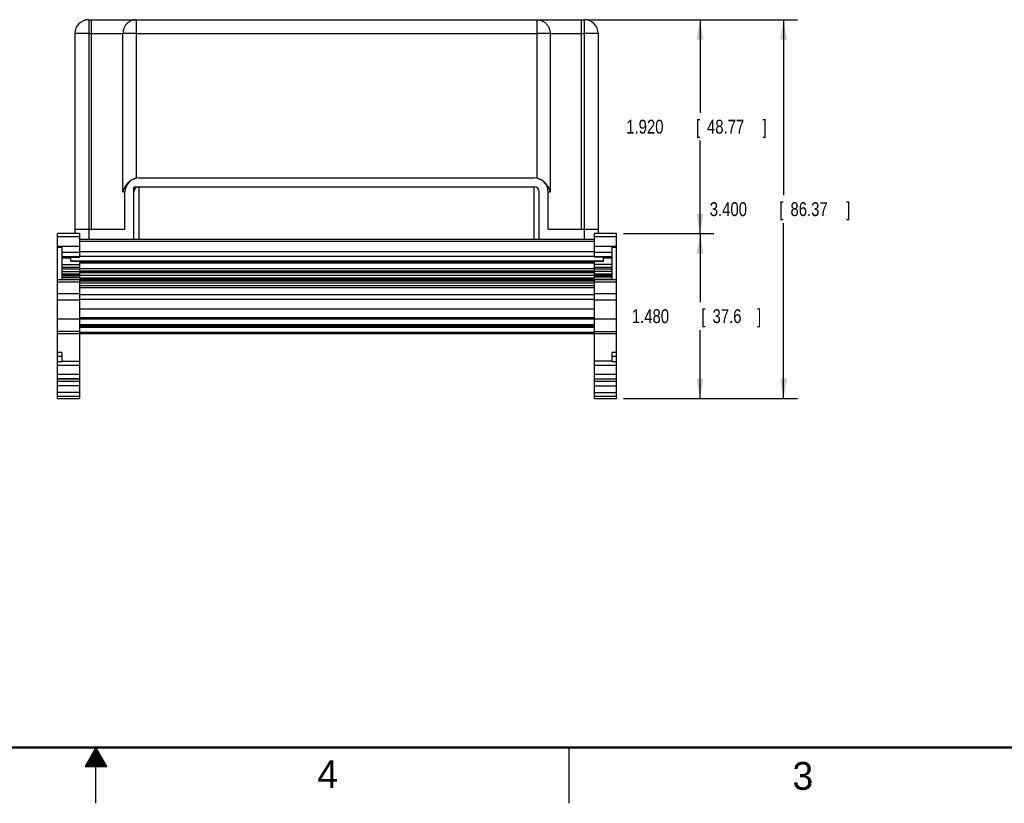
# Model space of a CAD drawing. Header units: inches. Extents: x 0 to 34, y 0 to 22.
# Tile 2 of 10: x 16.3 to 25.2, y 0 to 7. Entities that reach past the tile are written whole.
import ezdxf

# ---------------------------------------------------------------- set-up
doc = ezdxf.new("R2010")
doc.units = ezdxf.units.IN
doc.header["$LTSCALE"] = 1.87
doc.header["$MEASUREMENT"] = 0
doc.layers.get('0').update_dxf_attribs({"linetype": 'CONTINUOUS'})
doc.layers.add('DIMENSIONS', color=7, linetype='CONTINUOUS')
doc.styles.get("Standard").update_dxf_attribs({"font": 'txt', "width": 0.8})
doc.dimstyles.new('DIMSTYLE_1', dxfattribs={"dimtxt": 0.125, "dimasz": 0.18, "dimexe": 0.18, "dimexo": 0.0625, "dimgap": 0.09, "dimtad": 0, "dimtih": 1, "dimtoh": 1, "dimdec": 3, "dimzin": 4, "dimdsep": 46, "dimtxsty": 'STANDARD', "dimblk": '_FILLED', "dimblk1": '_FILLED', "dimblk2": '_FILLED', "dimcen": 0.09, "dimadec": 0, "dimazin": 0, "dimtp": 0.01, "dimtm": 0.01, "dimtfac": 1, "dimtdec": 3, "dimtofl": 0, "dimtmove": 0, "dimatfit": 3, "dimldrblk": '_FILLED', "dimfxl": 1, "dimtolj": 1, "dimtzin": 4, "dimarcsym": 0})

# ---------------------------------------------------------------- blocks, each defined once
blk = doc.blocks.new('_FILLED')
at = {"color": 0, "linetype": 'BYBLOCK'}
blk.add_solid([(0, 0), (-1, 0.174), (-1, -0.174)], dxfattribs=at)
blk = doc.blocks.new('*D4')
at = {"layer": 'DIMENSIONS', "color": 2, "linetype": 'CONTINUOUS'}
for p, q in [((21.4235, 7.0321), (23.3, 7.0321)), ((23.175, 7.0321), (23.175, 5.4569)), ((23.175, 3.6317), (23.175, 5.2069)), ((21.7375, 3.6317), (23.3, 3.6317))]:
    blk.add_line(p, q, dxfattribs=at)
at = {"layer": 'DIMENSIONS', "color": 2, "linetype": 'CONTINUOUS', "xscale": 0.18, "yscale": 0.18, "zscale": 0.18}
for p, rotation in [((23.175, 7.0321), 90), ((23.175, 3.6317), 270)]:
    blk.add_blockref('_FILLED', p, dxfattribs=dict(at, rotation=rotation))
at = {"layer": 'DIMENSIONS', "color": 2, "linetype": 'CONTINUOUS', "width": 0.8}
for s, p in [('3.400', (22.5125, 5.2694)), ('[', (23.1375, 5.2694)), ('86.37', (23.2375, 5.2694)), (']', (23.7375, 5.2694))]:
    blk.add_text(s, height=0.125, dxfattribs=at).set_placement(p)
blk = doc.blocks.new('*D5')
at = {"layer": 'DIMENSIONS', "color": 2, "linetype": 'CONTINUOUS'}
for p, q in [((21.7375, 5.112), (22.55, 5.112)), ((22.425, 5.112), (22.425, 4.4969)), ((22.425, 3.6317), (22.425, 4.2469)), ((21.7375, 3.6317), (22.55, 3.6317))]:
    blk.add_line(p, q, dxfattribs=at)
at = {"layer": 'DIMENSIONS', "color": 2, "linetype": 'CONTINUOUS', "xscale": 0.18, "yscale": 0.18, "zscale": 0.18}
for p, rotation in [((22.425, 5.112), 90), ((22.425, 3.6317), 270)]:
    blk.add_blockref('_FILLED', p, dxfattribs=dict(at, rotation=rotation))
at = {"layer": 'DIMENSIONS', "color": 2, "linetype": 'CONTINUOUS', "width": 0.8}
for s, p in [('1.480', (21.8125, 4.3094)), ('[', (22.4375, 4.3094)), ('37.6', (22.5375, 4.3094)), (']', (22.9375, 4.3094))]:
    blk.add_text(s, height=0.125, dxfattribs=at).set_placement(p)
blk = doc.blocks.new('*D6')
at = {"layer": 'DIMENSIONS', "color": 2, "linetype": 'CONTINUOUS'}
for p, q in [((21.4235, 7.0321), (22.55, 7.0321)), ((22.425, 7.0321), (22.425, 6.1971)), ((22.425, 5.112), (22.425, 5.9471)), ((21.7375, 5.112), (22.55, 5.112))]:
    blk.add_line(p, q, dxfattribs=at)
at = {"layer": 'DIMENSIONS', "color": 2, "linetype": 'CONTINUOUS', "xscale": 0.18, "yscale": 0.18, "zscale": 0.18}
for p, rotation in [((22.425, 7.0321), 90), ((22.425, 5.112), 270)]:
    blk.add_blockref('_FILLED', p, dxfattribs=dict(at, rotation=rotation))
at = {"layer": 'DIMENSIONS', "color": 2, "linetype": 'CONTINUOUS', "width": 0.8}
for s, p in [('1.920', (21.7625, 6.0096)), ('[', (22.3875, 6.0096)), ('48.77', (22.4875, 6.0096)), (']', (22.9875, 6.0096))]:
    blk.add_text(s, height=0.125, dxfattribs=at).set_placement(p)

msp = doc.modelspace()

# ---------------------------------------------------------------- linework, layer by layer
at = {"color": 7, "linetype": 'CONTINUOUS'}
for p, q in [((16.936, 7.0321), (21.386, 7.0321)), ((16.961, 5.1521), (16.961, 7.0321)), ((17.3605, 7.0321), (17.3605, 5.6096)), ((20.9615, 5.6096), (20.9615, 7.0321)), ((21.361, 5.1521), (21.361, 7.0321)), ((21.386, 7.0321), (21.386, 5.0608)), ((16.811, 6.9071), (16.811, 5.112)), ((16.936, 6.9071), (16.936, 5.0608)), ((16.936, 6.9071), (17.243, 6.9071)), ((17.243, 5.4871), (17.243, 6.9071)), ((17.3605, 6.9071), (20.9615, 6.9071)), ((21.079, 6.9071), (21.386, 6.9071)), ((21.079, 6.9071), (21.079, 5.4871)), ((21.511, 6.9071), (21.511, 5.112)), ((17.386, 5.6121), (20.936, 5.6121)), ((17.243, 5.4871), (17.261, 5.4871)), ((17.261, 5.1521), (17.261, 5.4871)), ((17.341, 5.0608), (17.341, 5.529)), ((17.3586, 5.5321), (20.936, 5.5321)), ((17.386, 5.5321), (17.386, 5.0608)), ((20.936, 5.0608), (20.936, 5.5321)), ((20.981, 5.0608), (20.981, 5.4871)), ((21.061, 5.4871), (21.079, 5.4871)), ((21.061, 5.1521), (21.061, 5.4871)), ((16.811, 5.1521), (17.261, 5.1521)), ((21.061, 5.1521), (21.511, 5.1521)), ((16.6554, 3.6317), (16.6554, 5.112)), ((16.8522, 5.112), (16.6554, 5.112)), ((16.6554, 5.0857), (16.8522, 5.0857)), ((16.8522, 5.112), (16.8522, 4.9001)), ((21.4782, 5.0608), (16.8522, 5.0608)), ((21.4782, 5.0412), (16.8522, 5.0412)), ((21.675, 5.112), (21.4782, 5.112)), ((21.4782, 4.9001), (21.4782, 5.112)), ((21.4782, 5.0857), (21.675, 5.0857)), ((21.675, 3.6317), (21.675, 5.112)), ((16.8522, 4.9961), (16.6554, 4.9961)), ((16.6554, 4.9896), (16.6947, 4.9896)), ((16.6947, 4.9896), (16.6947, 4.7032)), ((21.675, 4.9961), (21.4782, 4.9961)), ((21.6357, 4.9896), (21.675, 4.9896)), ((21.6357, 4.7032), (21.6357, 4.9896)), ((16.6947, 4.9462), (16.8522, 4.9462)), ((16.8522, 4.9027), (16.6947, 4.9027)), ((16.6947, 4.9001), (16.8522, 4.9001)), ((16.7735, 4.8908), (16.6947, 4.8908)), ((16.7735, 4.8652), (16.7735, 4.9001)), ((21.5569, 4.8656), (16.7735, 4.8656)), ((16.7735, 4.8652), (16.8522, 4.8652)), ((21.4782, 4.9504), (16.8522, 4.9504)), ((21.4782, 4.907), (16.8522, 4.907)), ((16.8522, 4.8652), (16.8522, 3.6317)), ((21.4782, 4.9462), (21.6357, 4.9462)), ((21.6357, 4.9027), (21.4782, 4.9027)), ((21.6357, 4.9001), (21.4782, 4.9001)), ((21.4782, 4.8652), (21.5569, 4.8652)), ((21.4782, 3.6317), (21.4782, 4.8652)), ((21.5569, 4.8652), (21.5569, 4.9001)), ((21.6357, 4.8908), (21.5569, 4.8908)), ((16.6947, 4.8347), (16.8522, 4.8347)), ((16.6947, 4.8127), (16.8522, 4.8127)), ((16.8522, 4.8078), (16.6947, 4.8078)), ((16.6947, 4.797), (16.8522, 4.797)), ((21.4782, 4.8625), (16.8522, 4.8625)), ((21.4782, 4.8572), (16.8522, 4.8572)), ((21.4782, 4.8465), (16.8522, 4.8465)), ((21.4782, 4.7972), (16.8522, 4.7972)), ((21.4782, 4.7752), (16.8522, 4.7752)), ((21.6357, 4.8347), (21.4782, 4.8347)), ((21.4782, 4.8127), (21.6357, 4.8127)), ((21.6357, 4.8078), (21.4782, 4.8078)), ((21.4782, 4.797), (21.6357, 4.797)), ((16.8522, 4.6987), (16.6554, 4.6987)), ((16.6947, 4.7734), (16.8522, 4.7734)), ((16.6947, 4.7513), (16.8522, 4.7513)), ((16.8522, 4.7464), (16.6947, 4.7464)), ((16.6947, 4.7356), (16.8522, 4.7356)), ((16.6947, 4.7229), (16.8522, 4.7229)), ((16.6947, 4.7032), (16.8522, 4.7032)), ((21.4782, 4.7703), (16.8522, 4.7703)), ((21.4782, 4.7595), (16.8522, 4.7595)), ((21.4782, 4.7359), (16.8522, 4.7359)), ((21.4782, 4.7138), (16.8522, 4.7138)), ((21.4782, 4.7089), (16.8522, 4.7089)), ((21.4782, 4.6981), (16.8522, 4.6981)), ((21.4782, 4.687), (16.8522, 4.687)), ((21.6357, 4.7734), (21.4782, 4.7734)), ((21.4782, 4.7513), (21.6357, 4.7513)), ((21.6357, 4.7464), (21.4782, 4.7464)), ((21.4782, 4.7356), (21.6357, 4.7356)), ((21.6357, 4.7229), (21.4782, 4.7229)), ((21.4782, 4.7032), (21.6357, 4.7032)), ((21.675, 4.6987), (21.4782, 4.6987)), ((16.6554, 4.679), (16.8522, 4.679)), ((21.4782, 4.6673), (16.8522, 4.6673)), ((21.4782, 4.6441), (16.8522, 4.6441)), ((21.4782, 4.6244), (16.8522, 4.6244)), ((21.4782, 4.679), (21.675, 4.679)), ((16.8522, 4.5707), (16.6554, 4.5707)), ((16.6554, 4.5169), (16.8522, 4.5169)), ((21.4782, 4.562), (16.8522, 4.562)), ((21.4782, 4.5216), (16.8522, 4.5216)), ((21.675, 4.5707), (21.4782, 4.5707)), ((21.4782, 4.5169), (21.675, 4.5169)), ((21.4782, 4.4338), (16.8522, 4.4338)), ((16.8522, 4.3439), (16.6554, 4.3439)), ((21.4782, 4.3561), (16.8522, 4.3561)), ((21.4782, 4.3443), (16.8522, 4.3443)), ((21.675, 4.3439), (21.4782, 4.3439)), ((21.4782, 4.2931), (16.8522, 4.2931)), ((21.4782, 4.2813), (16.8522, 4.2813)), ((21.4782, 4.2695), (16.8522, 4.2695)), ((16.8522, 4.2348), (16.6554, 4.2348)), ((16.6554, 4.2171), (16.8522, 4.2171)), ((21.4782, 4.2262), (16.8522, 4.2262)), ((21.4782, 4.2144), (16.8522, 4.2144)), ((21.4782, 4.2348), (21.675, 4.2348)), ((21.4782, 4.2171), (21.675, 4.2171)), ((16.6947, 4.0468), (16.6554, 4.0468)), ((16.6554, 4.0127), (16.6947, 4.0127)), ((16.6947, 4.0468), (16.6947, 3.9616)), ((21.675, 4.0468), (21.6357, 4.0468)), ((21.6357, 3.9616), (21.6357, 4.0468)), ((21.6357, 4.0127), (21.675, 4.0127)), ((16.6947, 3.9616), (16.6554, 3.9616)), ((16.6554, 3.9309), (16.8522, 3.9309)), ((16.6947, 3.9663), (16.8522, 3.9663)), ((21.6357, 3.9663), (21.4782, 3.9663)), ((21.4782, 3.9309), (21.675, 3.9309)), ((21.675, 3.9616), (21.6357, 3.9616)), ((16.8522, 3.8482), (16.6554, 3.8482)), ((16.8522, 3.8089), (16.6554, 3.8089)), ((16.6554, 3.808), (16.8522, 3.808)), ((21.675, 3.8482), (21.4782, 3.8482)), ((21.4782, 3.8089), (21.675, 3.8089)), ((21.4782, 3.808), (21.675, 3.808)), ((16.8522, 3.7852), (16.6554, 3.7852)), ((16.8522, 3.7459), (16.6554, 3.7459)), ((21.675, 3.7852), (21.4782, 3.7852)), ((21.4782, 3.7459), (21.675, 3.7459)), ((16.8522, 3.6868), (16.6554, 3.6868)), ((16.8522, 3.6514), (16.6554, 3.6514)), ((16.6554, 3.6317), (16.8522, 3.6317)), ((21.4782, 3.6868), (21.675, 3.6868)), ((21.675, 3.6514), (21.4782, 3.6514)), ((21.4782, 3.6317), (21.675, 3.6317))]:
    msp.add_line(p, q, dxfattribs=at)
at = {"color": 2, "linetype": 'CONTINUOUS'}
for p, q in [((17, 0.5), (16.902, 0.3303)), ((16.9712, 0.45), (17.0289, 0.45)), ((16.9769, 0.46), (17.0231, 0.46)), ((16.9827, 0.47), (17.0173, 0.47)), ((16.9885, 0.48), (17.0116, 0.48)), ((16.9942, 0.49), (17.0058, 0.49)), ((17.098, 0.3303), (17, 0.5)), ((17, 0), (17, 0.5)), ((21.25, 0), (21.25, 0.5)), ((16.9192, 0.36), (17.0808, 0.36)), ((16.925, 0.37), (17.0751, 0.37)), ((16.9307, 0.38), (17.0693, 0.38)), ((16.9365, 0.39), (17.0635, 0.39)), ((16.9423, 0.4), (17.0578, 0.4)), ((16.9481, 0.41), (17.052, 0.41)), ((16.9538, 0.42), (17.0462, 0.42)), ((16.9596, 0.43), (17.0404, 0.43)), ((16.9654, 0.44), (17.0347, 0.44)), ((16.902, 0.3303), (17.098, 0.3303)), ((16.9076, 0.34), (17.0924, 0.34)), ((16.9134, 0.35), (17.0866, 0.35))]:
    msp.add_line(p, q, dxfattribs=at)
at = {"color": 7, "linetype": 'CONTINUOUS', "const_width": 0.02}
msp.add_lwpolyline([(0.5, 0.5), (33.5, 0.5)], dxfattribs=at)
at = {"color": 7, "linetype": 'CONTINUOUS'}
for centre, radius, start, end in [((16.936, 6.9071), 0.125, 90, 180), ((21.386, 6.9071), 0.125, 0, 90), ((17.386, 5.4871), 0.125, 90, 180), ((20.936, 5.4871), 0.125, 0, 90), ((17.386, 5.4871), 0.045, 90, 180), ((20.936, 5.4871), 0.045, 0, 90)]:
    msp.add_arc(centre, radius, start, end, dxfattribs=at)
for points, knots in [([(16.936, 7.0321), (16.9361, 7.0321), (16.9358, 7.031), (16.9361, 7.0298), (16.9359, 7.027), (16.936, 7.0234), (16.9359, 7.0188), (16.936, 7.0132), (16.936, 7.0067), (16.936, 6.9993), (16.936, 6.9912), (16.936, 6.9823), (16.936, 6.9728), (16.936, 6.9627), (16.936, 6.9559), (16.936, 6.9523)], [0, 0, 0, 0, 0.00658, 0.02626, 0.059001, 0.104694, 0.163039, 0.23343, 0.315126, 0.407498, 0.509819, 0.621238, 0.74079, 0.867411, 1, 1, 1, 1]), ([(17.3605, 7.0321), (17.3568, 7.0321), (17.3496, 7.0317), (17.3388, 7.0301), (17.3282, 7.0275), (17.3179, 7.0238), (17.308, 7.0191), (17.2985, 7.0135), (17.2895, 7.007), (17.2812, 6.9996), (17.2735, 6.9914), (17.2665, 6.9825), (17.2604, 6.973), (17.2551, 6.9629), (17.2507, 6.9523), (17.2473, 6.9413), (17.2448, 6.9301), (17.2433, 6.9186), (17.243, 6.911), (17.243, 6.9071)], [0, 0, 0, 0, 0.056999, 0.114061, 0.171248, 0.228616, 0.286216, 0.344089, 0.402266, 0.460768, 0.519606, 0.578777, 0.638267, 0.698054, 0.758104, 0.818375, 0.878818, 0.939379, 1, 1, 1, 1]), ([(20.9615, 7.0321), (20.9651, 7.0321), (20.9723, 7.0318), (20.983, 7.0302), (20.9936, 7.0275), (21.0039, 7.0239), (21.0138, 7.0192), (21.0233, 7.0136), (21.0323, 7.007), (21.0407, 6.9997), (21.0484, 6.9915), (21.0553, 6.9826), (21.0615, 6.973), (21.0668, 6.9629), (21.0712, 6.9523), (21.0746, 6.9414), (21.0771, 6.9301), (21.0786, 6.9187), (21.079, 6.911), (21.079, 6.9071)], [0, 0, 0, 0, 0.056755, 0.113572, 0.170611, 0.227954, 0.285618, 0.343566, 0.401776, 0.460292, 0.519158, 0.57838, 0.637931, 0.697777, 0.757882, 0.818206, 0.878702, 0.939319, 1, 1, 1, 1]), ([(16.8907, 6.9071), (16.8872, 6.9071), (16.8803, 6.9071), (16.8702, 6.9071), (16.8607, 6.9071), (16.8519, 6.9071), (16.8437, 6.9071), (16.8364, 6.9071), (16.8299, 6.9071), (16.8243, 6.9071), (16.8196, 6.9071), (16.8161, 6.9072), (16.8132, 6.907), (16.8121, 6.9073), (16.811, 6.9069), (16.811, 6.9071)], [0, 0, 0, 0, 0.132589, 0.25921, 0.378762, 0.490181, 0.592502, 0.684874, 0.76657, 0.836961, 0.895306, 0.940999, 0.97374, 0.99342, 1, 1, 1, 1]), ([(16.936, 6.9071), (16.9321, 6.9071), (16.9244, 6.9071), (16.913, 6.9071), (16.9019, 6.9071), (16.8945, 6.9071), (16.891, 6.9071)], [0, 0, 0, 0, 0.256743, 0.511267, 0.761406, 1, 1, 1, 1]), ([(16.936, 6.9521), (16.936, 6.9485), (16.936, 6.9412), (16.936, 6.93), (16.936, 6.9186), (16.936, 6.911), (16.936, 6.9071)], [0, 0, 0, 0, 0.238594, 0.488733, 0.743257, 1, 1, 1, 1]), ([(17.3605, 6.9071), (17.3568, 6.9071), (17.3496, 6.9071), (17.3387, 6.9071), (17.3281, 6.9071), (17.3176, 6.9071), (17.3076, 6.9071), (17.2979, 6.9071), (17.2887, 6.9071), (17.2801, 6.9071), (17.272, 6.9071), (17.2647, 6.9071), (17.2581, 6.9071), (17.2523, 6.9071), (17.2473, 6.9071), (17.2443, 6.9071), (17.243, 6.9071)], [0, 0, 0, 0, 0.093034, 0.185441, 0.276454, 0.365328, 0.451357, 0.533883, 0.6123, 0.686067, 0.754694, 0.817507, 0.873814, 0.923153, 0.965259, 1, 1, 1, 1]), ([(21.079, 6.9071), (21.0776, 6.9071), (21.0745, 6.9071), (21.0695, 6.9071), (21.0636, 6.9071), (21.0569, 6.9071), (21.0495, 6.9071), (21.0415, 6.9071), (21.0328, 6.9071), (21.0236, 6.9071), (21.0139, 6.9071), (21.0038, 6.9071), (20.9934, 6.9071), (20.9828, 6.9071), (20.9722, 6.9071), (20.965, 6.9071), (20.9615, 6.9071)], [0, 0, 0, 0, 0.035573, 0.078578, 0.128675, 0.185456, 0.24846, 0.317194, 0.391146, 0.469806, 0.552692, 0.639014, 0.727752, 0.817983, 0.908934, 1, 1, 1, 1]), ([(21.4309, 6.9071), (21.4272, 6.9071), (21.4199, 6.9071), (21.4087, 6.9071), (21.3974, 6.9071), (21.3898, 6.9071), (21.386, 6.9071)], [0, 0, 0, 0, 0.243671, 0.492764, 0.745347, 1, 1, 1, 1]), ([(21.511, 6.9071), (21.5108, 6.9071), (21.5101, 6.9071), (21.5085, 6.9071), (21.5058, 6.9071), (21.5022, 6.9071), (21.4975, 6.9071), (21.4919, 6.9071), (21.4853, 6.9071), (21.478, 6.9071), (21.4698, 6.9071), (21.4609, 6.9071), (21.4514, 6.9071), (21.4413, 6.9071), (21.4345, 6.9071), (21.431, 6.9071)], [0, 0, 0, 0, 0.006689, 0.026694, 0.059845, 0.105858, 0.164346, 0.234816, 0.316662, 0.409147, 0.511452, 0.622699, 0.742006, 0.868519, 1, 1, 1, 1]), ([(17.243, 5.4871), (17.2446, 5.4927), (17.2482, 5.5037), (17.2549, 5.5194), (17.2625, 5.534), (17.2707, 5.5471), (17.2794, 5.5587), (17.2883, 5.5688), (17.2974, 5.5775), (17.3065, 5.585), (17.3156, 5.5913), (17.3246, 5.5967), (17.3336, 5.6011), (17.3426, 5.6047), (17.3515, 5.6075), (17.3575, 5.609), (17.3605, 5.6096)], [0, 0, 0, 0, 0.097774, 0.194185, 0.286769, 0.373852, 0.454991, 0.530416, 0.60065, 0.66634, 0.728188, 0.786889, 0.842754, 0.896583, 0.948889, 1, 1, 1, 1]), ([(20.9615, 5.6096), (20.9644, 5.609), (20.9704, 5.6075), (20.9793, 5.6047), (20.9883, 5.6011), (20.9973, 5.5967), (21.0063, 5.5913), (21.0154, 5.585), (21.0245, 5.5775), (21.0336, 5.5688), (21.0425, 5.5587), (21.0512, 5.5471), (21.0595, 5.534), (21.0671, 5.5194), (21.0737, 5.5037), (21.0774, 5.4927), (21.079, 5.4871)], [0, 0, 0, 0, 0.051111, 0.103417, 0.157246, 0.213111, 0.271812, 0.33366, 0.39935, 0.469584, 0.545009, 0.626148, 0.713231, 0.805815, 0.902226, 1, 1, 1, 1]), ([(17.341, 5.529), (17.3424, 5.5295), (17.3452, 5.5304), (17.3496, 5.5314), (17.3541, 5.532), (17.3571, 5.5321), (17.3586, 5.5321)], [0, 0, 0, 0, 0.248985, 0.499059, 0.749603, 1, 1, 1, 1])]:
    msp.add_open_spline(points, degree=3, knots=knots, dxfattribs=at)
for points in [[(16.891, 6.9071), (16.8909, 6.9071), (16.8908, 6.9071), (16.8907, 6.9071)], [(16.936, 6.9523), (16.936, 6.9523), (16.936, 6.9522), (16.936, 6.9521)], [(21.431, 6.9071), (21.4309, 6.9071), (21.4309, 6.9071), (21.4309, 6.9071)]]:
    msp.add_open_spline(points, degree=3, dxfattribs=at)

# ---------------------------------------------------------------- texts
at = {"color": 2, "linetype": 'CONTINUOUS'}
for s, p in [('4', (18.9884, 0.1369)), ('3', (23.2555, 0.121))]:
    msp.add_text(s, height=0.25, dxfattribs=at).set_placement(p)

# ---------------------------------------------------------------- dimensions: what is measured, and where the dimension line sits
at = {"layer": 'DIMENSIONS', "color": 2, "linetype": 'CONTINUOUS'}
for base, p1, p2, picture, middle in [((23.175, 7.0321), (21.7375, 3.6317), (21.4235, 7.0321), '*D4', (23.175, 5.3319)), ((22.425, 7.0321), (21.7375, 5.112), (21.4235, 7.0321), '*D6', (22.425, 6.0721)), ((22.425, 5.112), (21.7375, 3.6317), (21.7375, 5.112), '*D5', (22.425, 4.3719))]:
    dim = msp.add_linear_dim(base=base, p1=p1, p2=p2, angle=90, dimstyle='DIMSTYLE_1', dxfattribs=at)
    dim.commit()
    dim.dimension.update_dxf_attribs({"geometry": picture, "text_midpoint": middle, "dimtype": 160})

doc.saveas('drawing.dxf')
